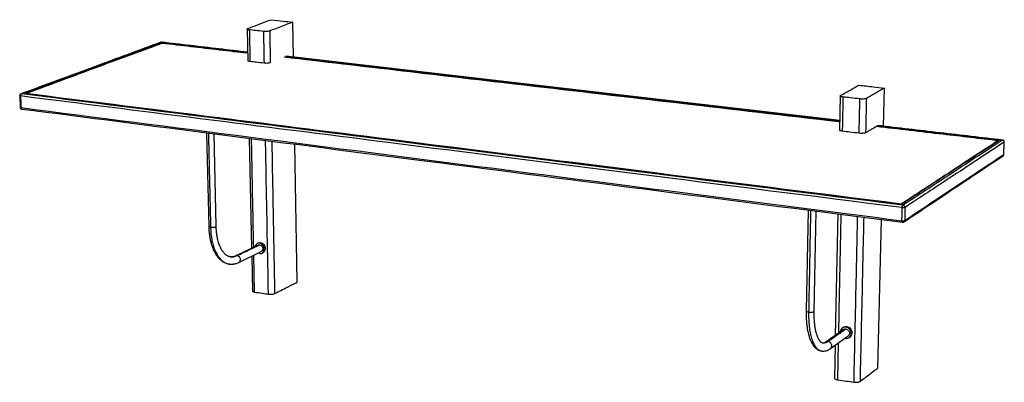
# Model space of a CAD drawing. Header units: millimetres. Extents: x 4013 to 4887, y -1474 to -1152.
import ezdxf

# ---------------------------------------------------------------- set-up
doc = ezdxf.new("R2010")
doc.units = ezdxf.units.MM

msp = doc.modelspace()

# ---------------------------------------------------------------- linework, layer by layer
at = {"color": 7, "linetype": 'Continuous', "lineweight": 25}
for p, q in [((4214.54, -1160.23), (4215.11, -1188.37)), ((4255.62, -1185.16), (4255.09, -1154.13)), ((4138.4, -1171.97), (4137.87, -1172.03)), ((4138.66, -1171.95), (4138.4, -1171.97)), ((4740.59, -1241.51), (4248.87, -1184.37)), ((4779.52, -1246.46), (4780.32, -1212.58)), ((4012.66, -1219.33), (4013.04, -1229.67)), ((4741.04, -1219.55), (4740.42, -1249.91)), ((4774.24, -1245.88), (4774.36, -1245.81)), ((4178.59, -1252.26), (4180.52, -1335.3)), ((4187.08, -1335.13), (4185.21, -1253.11)), ((4216.51, -1257.13), (4218.49, -1354.66)), ((4259.05, -1384.76), (4256.95, -1262.32)), ((4885, -1258.78), (4885.16, -1258.77)), ((4886.38, -1271.34), (4886.73, -1260.45)), ((4886.73, -1260.46), (4886.63, -1260.59)), ((4886.28, -1271.48), (4886.35, -1271.34)), ((4712.48, -1320.84), (4710.83, -1410.31)), ((4717.95, -1410.47), (4719.64, -1321.76)), ((4738.89, -1324.23), (4736.67, -1431.99)), ((4774.45, -1460.97), (4777.57, -1329.2)), ((4224.35, -1351.86), (4204.46, -1361.38)), ((4224.49, -1350.03), (4223.67, -1350.42)), ((4199.48, -1362.21), (4200.12, -1362.22)), ((4207.25, -1367.19), (4227.12, -1357.61)), ((4218.63, -1361.7), (4219.26, -1392.63)), ((4221.19, -1393.56), (4220.53, -1360.79)), ((4227.81, -1359.05), (4228.63, -1358.65)), ((4197.2, -1368.33), (4198.54, -1368.67)), ((4198.45, -1368.55), (4198.78, -1368.61)), ((4198.54, -1368.67), (4198.81, -1368.68)), ((4744.05, -1426.76), (4728.31, -1437.92)), ((4732.4, -1443.63), (4748.1, -1432.4)), ((4743.69, -1424.88), (4743.04, -1425.34)), ((4749.11, -1433.81), (4749.76, -1433.35)), ((4725.62, -1438.83), (4725.28, -1438.74)), ((4736.49, -1440.71), (4735.89, -1469.94)), ((4739.26, -1438.73), (4738.58, -1471.25)), ((4724.45, -1445.71), (4724.64, -1445.75))]:
    msp.add_line(p, q, dxfattribs=at)
for points, knots in [([(4215.12, -1159.77), (4219.01, -1158.3), (4225.91, -1155.7), (4232.76, -1153.11), (4235.76, -1151.98)], [0, 0, 0, 0, 0.56, 1, 1, 1, 1]), ([(4235.76, -1151.98), (4239.36, -1152.38), (4245.8, -1153.1), (4252.25, -1153.82), (4255.09, -1154.13)], [0, 0, 0, 0, 0.56, 1, 1, 1, 1]), ([(4216.51, -1160.95), (4216.05, -1160.88), (4215.1, -1160.73), (4214.5, -1160.39), (4214.53, -1160.04), (4214.93, -1159.86), (4215.12, -1159.77)], [0, 0, 0, 0, 0.270261, 0.562429, 0.789736, 1, 1, 1, 1]), ([(4229.04, -1162.36), (4226.69, -1162.1), (4222.51, -1161.62), (4218.34, -1161.15), (4216.51, -1160.95)], [0, 0, 0, 0, 0.56, 1, 1, 1, 1]), ([(4216.51, -1160.95), (4216.61, -1166.21), (4216.8, -1175.61), (4216.99, -1184.99), (4217.07, -1189.11)], [0, 0, 0, 0, 0.56, 1, 1, 1, 1]), ([(4234.6, -1161.96), (4234.24, -1162.07), (4233.5, -1162.29), (4231.86, -1162.45), (4230.28, -1162.47), (4229.44, -1162.4), (4229.04, -1162.36)], [0, 0, 0, 0, 0.270261, 0.562429, 0.789736, 1, 1, 1, 1]), ([(4229.04, -1162.36), (4229.14, -1167.64), (4229.32, -1177.05), (4229.5, -1186.45), (4229.58, -1190.58)], [0, 0, 0, 0, 0.56, 1, 1, 1, 1]), ([(4255.09, -1154.13), (4251.3, -1155.58), (4244.49, -1158.18), (4237.63, -1160.81), (4234.6, -1161.96)], [0, 0, 0, 0, 0.56, 1, 1, 1, 1]), ([(4234.6, -1161.96), (4234.7, -1167.24), (4234.87, -1176.65), (4235.05, -1186.04), (4235.13, -1190.17)], [0, 0, 0, 0, 0.560061, 1, 1, 1, 1]), ([(4137.87, -1172.03), (4118.82, -1179.05), (4078.31, -1193.99), (4036.16, -1209.53), (4013.75, -1217.79)], [0, 0, 0, 0, 0.484375, 1, 1, 1, 1]), ([(4014.3, -1217.73), (4038.61, -1208.77), (4080.68, -1193.25), (4121.11, -1178.35), (4138.4, -1171.97)], [0, 0, 0, 0, 0.56, 1, 1, 1, 1]), ([(4139.13, -1172.67), (4117.55, -1180.64), (4077.82, -1195.31), (4036.52, -1210.56), (4017.81, -1217.47)], [0, 0, 0, 0, 0.56, 1, 1, 1, 1]), ([(4017.81, -1217.47), (4041.56, -1208.7), (4082.67, -1193.52), (4122.21, -1178.92), (4139.13, -1172.67)], [0, 0, 0, 0, 0.56, 1, 1, 1, 1]), ([(4138.49, -1171.96), (4138.42, -1171.95), (4138.18, -1171.91), (4137.94, -1172.01), (4137.77, -1172.09)], [0, 0, 0, 0, 0.272679, 1, 1, 1, 1]), ([(4138.4, -1171.97), (4155.63, -1173.98), (4181.09, -1176.94), (4206.75, -1179.92), (4214.96, -1180.87)], [0, 0, 0, 0, 0.6818549, 1, 1, 1, 1]), ([(4214.96, -1180.82), (4206.45, -1179.83), (4180.87, -1176.85), (4155.51, -1173.9), (4138.66, -1171.95)], [0, 0, 0, 0, 0.331117, 1, 1, 1, 1]), ([(4214.97, -1181.5), (4202.96, -1180.1), (4177.57, -1177.15), (4152.39, -1174.22), (4139.13, -1172.67)], [0, 0, 0, 0, 0.470421, 1, 1, 1, 1]), ([(4139.13, -1172.67), (4156.01, -1174.64), (4181.22, -1177.57), (4206.64, -1180.53), (4214.97, -1181.5)], [0, 0, 0, 0, 0.67401, 1, 1, 1, 1]), ([(4217.07, -1189.11), (4216.63, -1189.04), (4215.7, -1188.89), (4215.1, -1188.59), (4215.16, -1188.41), (4215.18, -1188.37)], [0, 0, 0, 0, 0.414848, 0.863322, 1, 1, 1, 1]), ([(4247.44, -1184.89), (4335.71, -1195.15), (4496.39, -1213.84), (4665.39, -1233.5), (4740.58, -1242.25)], [0, 0, 0, 0, 0.571147, 1, 1, 1, 1]), ([(4740.57, -1242.67), (4644.03, -1231.43), (4476.1, -1211.89), (4316.41, -1193.3), (4247.44, -1185.28)], [0, 0, 0, 0, 0.552445, 1, 1, 1, 1]), ([(4248.66, -1184.4), (4336.89, -1194.66), (4497.2, -1213.29), (4665.78, -1232.88), (4740.59, -1241.57)], [0, 0, 0, 0, 0.572183, 1, 1, 1, 1]), ([(4229.58, -1190.58), (4227.24, -1190.31), (4223.07, -1189.82), (4218.9, -1189.33), (4217.07, -1189.11)], [0, 0, 0, 0, 0.56, 1, 1, 1, 1]), ([(4235.13, -1190.17), (4234.77, -1190.28), (4234.04, -1190.51), (4232.4, -1190.67), (4230.82, -1190.69), (4229.98, -1190.62), (4229.58, -1190.58)], [0, 0, 0, 0, 0.270261, 0.562429, 0.789736, 1, 1, 1, 1]), ([(4741.36, -1219.18), (4744.43, -1217.46), (4749.87, -1214.41), (4755.27, -1211.38), (4757.64, -1210.06)], [0, 0, 0, 0, 0.56, 1, 1, 1, 1]), ([(4757.64, -1210.06), (4761.86, -1210.53), (4769.41, -1211.37), (4776.99, -1212.21), (4780.32, -1212.58)], [0, 0, 0, 0, 0.56, 1, 1, 1, 1]), ([(4780.32, -1212.58), (4777.35, -1214.28), (4772.02, -1217.33), (4766.64, -1220.4), (4764.26, -1221.76)], [0, 0, 0, 0, 0.56, 1, 1, 1, 1]), ([(4013.77, -1217.79), (4013.68, -1217.82), (4013.48, -1217.9), (4013.23, -1218.08), (4012.94, -1218.37), (4012.7, -1218.79), (4012.67, -1219.16), (4012.66, -1219.33)], [0, 0, 0, 0, 0.138214, 0.30844, 0.464393, 0.751629, 1, 1, 1, 1]), ([(4013.4, -1219.62), (4013.22, -1219.59), (4012.85, -1219.52), (4012.64, -1219.41), (4012.68, -1219.34), (4012.68, -1219.32)], [0, 0, 0, 0, 0.441401, 0.91858, 1, 1, 1, 1]), ([(4014.3, -1217.73), (4014.16, -1217.81), (4013.89, -1217.97), (4013.58, -1218.5), (4013.41, -1219.09), (4013.4, -1219.45), (4013.4, -1219.62)], [0, 0, 0, 0, 0.277438, 0.571853, 0.79564, 1, 1, 1, 1]), ([(4796.15, -1318.69), (4635.02, -1298.29), (4365.43, -1264.17), (4116.78, -1232.71), (4013.4, -1219.62)], [0, 0, 0, 0, 0.56, 1, 1, 1, 1]), ([(4013.4, -1219.62), (4013.47, -1221.55), (4013.59, -1225.01), (4013.71, -1228.45), (4013.77, -1229.97)], [0, 0, 0, 0, 0.56, 1, 1, 1, 1]), ([(4013.77, -1217.8), (4013.8, -1217.78), (4013.95, -1217.7), (4014.14, -1217.72), (4014.3, -1217.73)], [0, 0, 0, 0, 0.164272, 1, 1, 1, 1]), ([(4796.88, -1316.52), (4635.79, -1296.18), (4366.26, -1262.16), (4117.66, -1230.78), (4014.3, -1217.73)], [0, 0, 0, 0, 0.56, 1, 1, 1, 1]), ([(4017.81, -1217.47), (4149.21, -1234.04), (4398.6, -1265.49), (4668.95, -1299.59), (4795.24, -1315.51)], [0, 0, 0, 0, 0.56, 1, 1, 1, 1]), ([(4795.24, -1315.51), (4635.32, -1295.34), (4367.62, -1261.58), (4120.57, -1230.43), (4017.81, -1217.47)], [0, 0, 0, 0, 0.56, 1, 1, 1, 1]), ([(4743.8, -1220.56), (4743.25, -1220.48), (4742.1, -1220.31), (4741.18, -1219.9), (4740.94, -1219.5), (4741.23, -1219.28), (4741.36, -1219.18)], [0, 0, 0, 0, 0.2702613, 0.5624294, 0.7897364, 1, 1, 1, 1]), ([(4743.16, -1250.96), (4743.28, -1245.29), (4743.49, -1235.17), (4743.7, -1225.03), (4743.8, -1220.56)], [0, 0, 0, 0, 0.56, 1, 1, 1, 1]), ([(4758.53, -1222.23), (4755.78, -1221.91), (4750.86, -1221.36), (4745.95, -1220.8), (4743.8, -1220.56)], [0, 0, 0, 0, 0.56, 1, 1, 1, 1]), ([(4757.86, -1252.68), (4757.99, -1247.01), (4758.21, -1236.86), (4758.43, -1226.7), (4758.53, -1222.23)], [0, 0, 0, 0, 0.56, 1, 1, 1, 1]), ([(4764.26, -1221.76), (4763.96, -1221.88), (4763.33, -1222.14), (4761.67, -1222.33), (4759.97, -1222.35), (4759, -1222.27), (4758.53, -1222.23)], [0, 0, 0, 0, 0.270261, 0.562429, 0.789736, 1, 1, 1, 1]), ([(4764.26, -1221.76), (4764.13, -1227.45), (4763.91, -1237.61), (4763.68, -1247.75), (4763.58, -1252.2)], [0, 0, 0, 0, 0.56, 1, 1, 1, 1]), ([(4013.04, -1229.67), (4013.05, -1229.8), (4013.08, -1230.06), (4013.24, -1230.41), (4013.47, -1230.7), (4013.82, -1230.98), (4014.17, -1231.15), (4014.44, -1231.16), (4014.49, -1231.16)], [0, 0, 0, 0, 0.173053, 0.342161, 0.503005, 0.653241, 0.932827, 1, 1, 1, 1]), ([(4013.08, -1229.67), (4013.08, -1229.71), (4013.07, -1229.79), (4013.34, -1229.9), (4013.63, -1229.95), (4013.77, -1229.97)], [0, 0, 0, 0, 0.285258, 0.656549, 1, 1, 1, 1]), ([(4013.77, -1229.97), (4145.87, -1246.91), (4396.69, -1279.09), (4668.73, -1313.98), (4795.86, -1330.28)], [0, 0, 0, 0, 0.56, 1, 1, 1, 1]), ([(4013.77, -1229.97), (4013.78, -1230.11), (4013.81, -1230.4), (4013.95, -1230.77), (4014.16, -1231.07), (4014.36, -1231.14), (4014.47, -1231.18)], [0, 0, 0, 0, 0.219229, 0.457454, 0.707351, 1, 1, 1, 1]), ([(4014.47, -1231.18), (4128.35, -1245.81), (4377.59, -1277.82), (4647.84, -1312.53), (4796.28, -1331.6)], [0, 0, 0, 0, 0.484375, 1, 1, 1, 1]), ([(4743.16, -1250.96), (4742.62, -1250.87), (4741.49, -1250.7), (4740.54, -1250.29), (4740.48, -1250.02), (4740.45, -1249.91)], [0, 0, 0, 0, 0.356408, 0.741706, 1, 1, 1, 1]), ([(4763.58, -1252.2), (4764.49, -1251.66), (4766.11, -1250.71), (4767.72, -1249.75), (4768.43, -1249.33)], [0, 0, 0, 0, 0.56, 1, 1, 1, 1]), ([(4768.43, -1249.33), (4769.54, -1248.67), (4771.15, -1247.72), (4772.75, -1246.77), (4773.24, -1246.47)], [0, 0, 0, 0, 0.6907503, 1, 1, 1, 1]), ([(4881.58, -1259.08), (4860.52, -1256.63), (4824.25, -1252.4), (4788.36, -1248.23), (4773.24, -1246.47)], [0, 0, 0, 0, 0.5758, 1, 1, 1, 1]), ([(4773.24, -1246.47), (4792.76, -1248.74), (4828.7, -1252.92), (4865.02, -1257.15), (4881.58, -1259.08)], [0, 0, 0, 0, 0.547585, 1, 1, 1, 1]), ([(4774.2, -1245.9), (4794.17, -1248.22), (4830.92, -1252.5), (4868.07, -1256.81), (4885, -1258.78)], [0, 0, 0, 0, 0.547863, 1, 1, 1, 1]), ([(4885.18, -1258.74), (4866.55, -1256.58), (4829.39, -1252.26), (4792.63, -1247.98), (4774.29, -1245.85)], [0, 0, 0, 0, 0.497262, 1, 1, 1, 1]), ([(4774.36, -1245.81), (4774.46, -1245.77), (4774.58, -1245.71), (4774.66, -1245.86), (4774.68, -1245.89)], [0, 0, 0, 0, 0.769217, 1, 1, 1, 1]), ([(4180.15, -1252.46), (4180.41, -1263.86), (4181.06, -1291.78), (4181.7, -1319.57), (4182.08, -1336)], [0, 0, 0, 0, 0.406915, 1, 1, 1, 1]), ([(4220.39, -1353.75), (4219.94, -1331.59), (4219.3, -1299.52), (4218.65, -1267.28), (4218.45, -1257.38)], [0, 0, 0, 0, 0.693904, 1, 1, 1, 1]), ([(4757.86, -1252.68), (4755.11, -1252.36), (4750.21, -1251.79), (4745.32, -1251.21), (4743.16, -1250.96)], [0, 0, 0, 0, 0.56, 1, 1, 1, 1]), ([(4763.58, -1252.2), (4763.28, -1252.33), (4762.65, -1252.6), (4761, -1252.79), (4759.3, -1252.82), (4758.33, -1252.73), (4757.86, -1252.68)], [0, 0, 0, 0, 0.270261, 0.562429, 0.789736, 1, 1, 1, 1]), ([(4233.51, -1395.41), (4232.83, -1360.03), (4231.96, -1314.63), (4231.08, -1268.9), (4230.89, -1258.98)], [0, 0, 0, 0, 0.784052, 1, 1, 1, 1]), ([(4236.43, -1259.69), (4236.75, -1276.92), (4237.6, -1322.18), (4238.45, -1367.13), (4238.97, -1394.9)], [0, 0, 0, 0, 0.378744, 1, 1, 1, 1]), ([(4795.24, -1315.51), (4812.24, -1304.4), (4841.56, -1285.24), (4869.61, -1266.9), (4881.58, -1259.08)], [0, 0, 0, 0, 0.56, 1, 1, 1, 1]), ([(4881.58, -1259.08), (4866.31, -1269.06), (4838.11, -1287.49), (4808.63, -1306.76), (4795.24, -1315.51)], [0, 0, 0, 0, 0.56, 1, 1, 1, 1]), ([(4885, -1258.78), (4869.43, -1268.98), (4840.66, -1287.83), (4810.56, -1307.55), (4796.88, -1316.52)], [0, 0, 0, 0, 0.56, 1, 1, 1, 1]), ([(4886.63, -1260.59), (4871.08, -1270.82), (4842.34, -1289.71), (4812.28, -1309.47), (4798.61, -1318.46)], [0, 0, 0, 0, 0.56, 1, 1, 1, 1]), ([(4886.63, -1260.59), (4886.62, -1260.44), (4886.6, -1260.13), (4886.4, -1259.66), (4886.05, -1259.23), (4885.56, -1258.9), (4885.18, -1258.82), (4885, -1258.78)], [0, 0, 0, 0, 0.1717738, 0.3584312, 0.5542341, 0.7844845, 1, 1, 1, 1]), ([(4886.72, -1260.54), (4886.72, -1260.33), (4886.71, -1260), (4886.52, -1259.6), (4886.32, -1259.31), (4886.05, -1259.07), (4885.65, -1258.83), (4885.31, -1258.77), (4885.09, -1258.73)], [0, 0, 0, 0, 0.233573, 0.360395, 0.491194, 0.623467, 0.754344, 1, 1, 1, 1]), ([(4886.28, -1271.48), (4886.34, -1269.45), (4886.46, -1265.82), (4886.58, -1262.19), (4886.63, -1260.59)], [0, 0, 0, 0, 0.56, 1, 1, 1, 1]), ([(4797.65, -1331.29), (4812.67, -1321.28), (4842.66, -1301.29), (4871.34, -1282.18), (4885.63, -1272.65)], [0, 0, 0, 0, 0.484375, 1, 1, 1, 1]), ([(4798.32, -1330.06), (4815.66, -1318.51), (4845.53, -1298.62), (4874.1, -1279.59), (4886.28, -1271.48)], [0, 0, 0, 0, 0.56, 1, 1, 1, 1]), ([(4885.61, -1272.61), (4885.7, -1272.57), (4885.95, -1272.44), (4886.2, -1272.02), (4886.25, -1271.66), (4886.28, -1271.48)], [0, 0, 0, 0, 0.220226, 0.627804, 1, 1, 1, 1]), ([(4885.89, -1272.42), (4885.9, -1272.41), (4885.98, -1272.35), (4886.1, -1272.17), (4886.26, -1271.91), (4886.35, -1271.62), (4886.37, -1271.43), (4886.38, -1271.34)], [0, 0, 0, 0, 0.005271, 0.257249, 0.509807, 0.758634, 1, 1, 1, 1]), ([(4795.86, -1330.28), (4795.92, -1328.12), (4796.01, -1324.26), (4796.11, -1320.39), (4796.15, -1318.69)], [0, 0, 0, 0, 0.56, 1, 1, 1, 1]), ([(4796.15, -1318.69), (4796.16, -1318.52), (4796.18, -1318.18), (4796.28, -1317.66), (4796.44, -1317.15), (4796.65, -1316.72), (4796.8, -1316.58), (4796.88, -1316.52)], [0, 0, 0, 0, 0.171774, 0.358431, 0.554234, 0.784485, 1, 1, 1, 1]), ([(4798.61, -1318.46), (4798.48, -1318.52), (4798.22, -1318.65), (4797.51, -1318.73), (4796.78, -1318.75), (4796.36, -1318.71), (4796.15, -1318.69)], [0, 0, 0, 0, 0.270261, 0.562429, 0.789736, 1, 1, 1, 1]), ([(4796.88, -1316.52), (4797.13, -1316.58), (4797.64, -1316.71), (4798.23, -1317.24), (4798.57, -1317.87), (4798.6, -1318.27), (4798.61, -1318.46)], [0, 0, 0, 0, 0.2774384, 0.5718532, 0.7956403, 1, 1, 1, 1]), ([(4798.61, -1318.46), (4798.56, -1320.63), (4798.46, -1324.49), (4798.36, -1328.36), (4798.32, -1330.06)], [0, 0, 0, 0, 0.56, 1, 1, 1, 1]), ([(4714.71, -1321.12), (4714.48, -1333.43), (4713.92, -1363.58), (4713.36, -1393.59), (4713.03, -1411.32)], [0, 0, 0, 0, 0.406915, 1, 1, 1, 1]), ([(4741.63, -1324.58), (4741.24, -1343.54), (4740.5, -1378.78), (4739.78, -1413.83), (4739.44, -1430.03)], [0, 0, 0, 0, 0.535793, 1, 1, 1, 1]), ([(4756.24, -1326.46), (4755.83, -1345.46), (4754.75, -1394.68), (4753.67, -1443.52), (4753.02, -1473.42)], [0, 0, 0, 0, 0.383959, 1, 1, 1, 1]), ([(4761.9, -1327.18), (4761.48, -1345.76), (4760.39, -1394.53), (4759.31, -1442.94), (4758.64, -1472.82)], [0, 0, 0, 0, 0.378744, 1, 1, 1, 1]), ([(4180.52, -1335.29), (4180.57, -1336.57), (4180.66, -1339), (4181.01, -1342.34), (4181.5, -1345.63), (4182.15, -1348.69), (4182.99, -1351.74), (4183.96, -1354.53), (4185.13, -1357.23), (4186.43, -1359.61), (4187.79, -1361.66), (4189.3, -1363.51), (4191.09, -1365.28), (4193.24, -1366.8), (4195.09, -1367.82), (4196.28, -1368.1), (4196.52, -1368.16)], [0, 0, 0, 0, 0.078442, 0.149635, 0.213542, 0.29566, 0.36124, 0.436883, 0.512477, 0.587154, 0.655098, 0.7184, 0.794163, 0.884388, 0.976583, 1, 1, 1, 1]), ([(4180.58, -1335.29), (4180.58, -1335.36), (4180.55, -1335.55), (4181.08, -1335.82), (4181.76, -1335.94), (4182.08, -1336)], [0, 0, 0, 0, 0.224386, 0.627537, 1, 1, 1, 1]), ([(4182.08, -1336), (4182.45, -1336.04), (4183.23, -1336.12), (4184.58, -1336.07), (4185.79, -1335.9), (4186.64, -1335.62), (4187.08, -1335.35), (4187.02, -1335.19), (4187.01, -1335.13)], [0, 0, 0, 0, 0.177332, 0.369274, 0.561217, 0.738549, 0.91588, 1, 1, 1, 1]), ([(4182.08, -1336), (4182.17, -1338.06), (4182.37, -1342.17), (4183.28, -1347.91), (4184.63, -1353.16), (4186.42, -1357.8), (4188.61, -1361.72), (4191.09, -1364.8), (4193.81, -1366.98), (4196.26, -1368.26), (4197.86, -1368.47), (4198.45, -1368.55)], [0, 0, 0, 0, 0.118506, 0.23701, 0.355514, 0.47402, 0.592524, 0.711029, 0.822774, 0.934521, 1, 1, 1, 1]), ([(4199.54, -1362.27), (4199.09, -1362.18), (4198.19, -1362), (4196.67, -1361.28), (4195.19, -1360.19), (4193.99, -1358.95), (4192.95, -1357.64), (4191.75, -1355.79), (4190.42, -1353.14), (4189.3, -1350.02), (4188.46, -1346.93), (4187.83, -1343.8), (4187.28, -1339.83), (4187.15, -1336.78), (4187.08, -1335.13)], [0, 0, 0, 0, 0.084198, 0.17048, 0.253848, 0.323344, 0.382075, 0.446077, 0.551314, 0.657542, 0.720249, 0.798173, 0.891394, 1, 1, 1, 1]), ([(4795.86, -1330.28), (4796.13, -1330.31), (4796.67, -1330.36), (4797.45, -1330.31), (4798.03, -1330.2), (4798.22, -1330.1), (4798.32, -1330.06)], [0, 0, 0, 0, 0.270261, 0.562429, 0.789736, 1, 1, 1, 1]), ([(4796.33, -1331.57), (4796.29, -1331.58), (4796.16, -1331.61), (4795.99, -1331.34), (4795.87, -1330.86), (4795.86, -1330.47), (4795.86, -1330.28)], [0, 0, 0, 0, 0.127346, 0.482917, 0.75319, 1, 1, 1, 1]), ([(4796.32, -1331.6), (4796.33, -1331.6), (4796.57, -1331.68), (4797.09, -1331.59), (4797.5, -1331.36), (4797.7, -1331.25)], [0, 0, 0, 0, 0.012583, 0.534062, 1, 1, 1, 1]), ([(4798.32, -1330.06), (4798.3, -1330.21), (4798.26, -1330.54), (4798.04, -1330.96), (4797.81, -1331.15), (4797.7, -1331.24)], [0, 0, 0, 0, 0.328856, 0.686207, 1, 1, 1, 1]), ([(4205.78, -1361.19), (4209.53, -1359.4), (4216.18, -1356.21), (4222.78, -1353.05), (4225.67, -1351.67)], [0, 0, 0, 0, 0.56, 1, 1, 1, 1]), ([(4229.85, -1355.33), (4229.78, -1354.72), (4229.63, -1353.49), (4228.65, -1351.82), (4227.27, -1350.6), (4225.64, -1350.01), (4224.02, -1350.14), (4222.7, -1350.98), (4221.91, -1352.05), (4221.81, -1352.86), (4221.79, -1353.09)], [0, 0, 0, 0, 0.135444, 0.270887, 0.406331, 0.541775, 0.677218, 0.812661, 0.948103, 1, 1, 1, 1]), ([(4224.38, -1351.91), (4224.47, -1351.84), (4224.84, -1351.59), (4225.32, -1351.64), (4225.67, -1351.67)], [0, 0, 0, 0, 0.250588, 1, 1, 1, 1]), ([(4224.53, -1350.09), (4224.65, -1350.01), (4225.19, -1349.64), (4226.47, -1349.65), (4228.08, -1350.2), (4229.47, -1351.43), (4230.45, -1353.1), (4230.6, -1354.32), (4230.67, -1354.93)], [0, 0, 0, 0, 0.052792, 0.242233, 0.431674, 0.621116, 0.810558, 1, 1, 1, 1]), ([(4225.67, -1351.67), (4226.02, -1351.76), (4226.74, -1351.95), (4227.69, -1352.8), (4228.32, -1353.92), (4228.55, -1355.14), (4228.36, -1356.29), (4227.86, -1357.19), (4227.31, -1357.45), (4227.09, -1357.56)], [0, 0, 0, 0, 0.143144, 0.298082, 0.453021, 0.596165, 0.739309, 0.894247, 1, 1, 1, 1]), ([(4204.51, -1361.36), (4203.67, -1361.71), (4201.98, -1362.41), (4200.35, -1362.31), (4199.54, -1362.27)], [0, 0, 0, 0, 0.501489, 1, 1, 1, 1]), ([(4200.12, -1362.22), (4200.9, -1362.28), (4202.75, -1362.44), (4204.67, -1361.65), (4205.78, -1361.19)], [0, 0, 0, 0, 0.4172615, 1, 1, 1, 1]), ([(4205.78, -1361.19), (4205.43, -1361.16), (4204.97, -1361.11), (4204.62, -1361.34), (4204.55, -1361.39)], [0, 0, 0, 0, 0.794421, 1, 1, 1, 1]), ([(4207.18, -1367.17), (4207.41, -1367.06), (4207.98, -1366.78), (4208.5, -1365.86), (4208.68, -1364.71), (4208.45, -1363.47), (4207.81, -1362.34), (4206.86, -1361.48), (4206.13, -1361.28), (4205.78, -1361.19)], [0, 0, 0, 0, 0.112846, 0.266556, 0.408564, 0.550573, 0.704282, 0.857991, 1, 1, 1, 1]), ([(4224.52, -1358.86), (4224.95, -1359.06), (4225.91, -1359.49), (4227.44, -1359.32), (4228.78, -1358.51), (4229.7, -1357.11), (4229.8, -1355.92), (4229.85, -1355.33)], [0, 0, 0, 0, 0.170497, 0.377872, 0.585248, 0.792624, 1, 1, 1, 1]), ([(4228.59, -1358.59), (4228.92, -1358.42), (4229.71, -1358.02), (4230.51, -1356.7), (4230.62, -1355.52), (4230.67, -1354.93)], [0, 0, 0, 0, 0.261491, 0.630745, 1, 1, 1, 1]), ([(4230.67, -1354.93), (4230.52, -1355.01), (4230.25, -1355.14), (4229.97, -1355.27), (4229.85, -1355.33)], [0, 0, 0, 0, 0.56, 1, 1, 1, 1]), ([(4199.09, -1368.69), (4199.86, -1368.75), (4201.57, -1368.89), (4204.3, -1368.42), (4206.24, -1367.62), (4207.2, -1367.22)], [0, 0, 0, 0, 0.287708, 0.644447, 1, 1, 1, 1]), ([(4238.97, -1394.9), (4242.75, -1392.99), (4249.46, -1389.6), (4256.13, -1386.23), (4259.05, -1384.76)], [0, 0, 0, 0, 0.56, 1, 1, 1, 1]), ([(4219.34, -1392.63), (4219.36, -1392.76), (4219.39, -1393.02), (4220.12, -1393.35), (4220.84, -1393.49), (4221.19, -1393.56)], [0, 0, 0, 0, 0.3300183, 0.6780571, 1, 1, 1, 1]), ([(4221.19, -1393.56), (4223.49, -1393.9), (4227.59, -1394.52), (4231.7, -1395.14), (4233.51, -1395.41)], [0, 0, 0, 0, 0.56, 1, 1, 1, 1]), ([(4233.51, -1395.41), (4234.03, -1395.46), (4235.11, -1395.58), (4236.81, -1395.47), (4238.17, -1395.23), (4238.71, -1395), (4238.97, -1394.9)], [0, 0, 0, 0, 0.270261, 0.562429, 0.789736, 1, 1, 1, 1]), ([(4710.83, -1410.31), (4710.82, -1411.69), (4710.8, -1414.34), (4710.95, -1418.01), (4711.23, -1421.7), (4711.67, -1425.23), (4712.24, -1428.43), (4712.81, -1430.87), (4713.3, -1432.64), (4713.74, -1434.01), (4714.17, -1435.22), (4714.66, -1436.44), (4715.24, -1437.72), (4715.93, -1439.05), (4716.83, -1440.52), (4718.08, -1442.16), (4719.77, -1443.8), (4721.94, -1445.23), (4723.63, -1445.62), (4724.53, -1445.84)], [0, 0, 0, 0, 0.074504, 0.143248, 0.206199, 0.289693, 0.360034, 0.417149, 0.460975, 0.492448, 0.523546, 0.557823, 0.595309, 0.636035, 0.684149, 0.744473, 0.817213, 0.902443, 1, 1, 1, 1]), ([(4710.83, -1410.31), (4710.88, -1410.44), (4710.99, -1410.72), (4711.82, -1411.1), (4712.63, -1411.25), (4713.03, -1411.32)], [0, 0, 0, 0, 0.336159, 0.681212, 1, 1, 1, 1]), ([(4713.03, -1411.32), (4713.02, -1413.53), (4713.01, -1417.96), (4713.5, -1424.12), (4714.35, -1429.73), (4715.56, -1434.65), (4717.1, -1438.79), (4718.91, -1442.01), (4720.93, -1444.23), (4722.78, -1445.49), (4724, -1445.66), (4724.45, -1445.71)], [0, 0, 0, 0, 0.118568, 0.237135, 0.3557, 0.474268, 0.592834, 0.711401, 0.823205, 0.93501, 1, 1, 1, 1]), ([(4713.03, -1411.32), (4713.46, -1411.36), (4714.36, -1411.46), (4715.79, -1411.4), (4717, -1411.19), (4717.72, -1410.86), (4718.03, -1410.6), (4717.94, -1410.47), (4717.94, -1410.47)], [0, 0, 0, 0, 0.192801, 0.401487, 0.610173, 0.802974, 0.995775, 1, 1, 1, 1]), ([(4725.55, -1438.89), (4725.33, -1438.84), (4724.92, -1438.74), (4724.39, -1438.42), (4723.9, -1438.01), (4723.47, -1437.57), (4723.06, -1437.07), (4722.72, -1436.6), (4722.42, -1436.12), (4722.12, -1435.62), (4721.83, -1435.08), (4721.43, -1434.28), (4720.86, -1432.96), (4720.11, -1430.77), (4719.37, -1427.95), (4718.74, -1424.54), (4718.26, -1420.63), (4717.93, -1415.92), (4717.94, -1412.35), (4717.95, -1410.47)], [0, 0, 0, 0, 0.070982, 0.131863, 0.182585, 0.232663, 0.265973, 0.293603, 0.320136, 0.345563, 0.369874, 0.394622, 0.447477, 0.519338, 0.610343, 0.691277, 0.783144, 0.886025, 1, 1, 1, 1]), ([(4750.9, -1430.28), (4750.84, -1429.62), (4750.72, -1428.3), (4749.64, -1426.49), (4748.06, -1425.16), (4746.17, -1424.5), (4744.26, -1424.61), (4742.65, -1425.49), (4741.52, -1426.93), (4741.35, -1428.15), (4741.27, -1428.73)], [0, 0, 0, 0, 0.126383, 0.252766, 0.379148, 0.505531, 0.631913, 0.758295, 0.884676, 1, 1, 1, 1]), ([(4743.72, -1424.94), (4744.12, -1424.69), (4745.03, -1424.1), (4746.83, -1424.05), (4748.71, -1424.69), (4750.29, -1426.03), (4751.37, -1427.84), (4751.49, -1429.16), (4751.54, -1429.82)], [0, 0, 0, 0, 0.134779, 0.307823, 0.480867, 0.653911, 0.826956, 1, 1, 1, 1]), ([(4746.14, -1426.28), (4743.23, -1428.35), (4738.01, -1432.05), (4732.74, -1435.79), (4730.42, -1437.44)], [0, 0, 0, 0, 0.56, 1, 1, 1, 1]), ([(4744.07, -1426.8), (4744.35, -1426.62), (4744.96, -1426.22), (4745.73, -1426.26), (4746.14, -1426.28)], [0, 0, 0, 0, 0.4619905, 1, 1, 1, 1]), ([(4745.39, -1434.34), (4745.58, -1434.42), (4746.38, -1434.73), (4747.87, -1434.52), (4749.48, -1433.69), (4750.64, -1432.19), (4750.81, -1430.92), (4750.9, -1430.28)], [0, 0, 0, 0, 0.07138, 0.303535, 0.53569, 0.767845, 1, 1, 1, 1]), ([(4746.14, -1426.28), (4746.54, -1426.39), (4747.39, -1426.6), (4748.46, -1427.53), (4749.16, -1428.74), (4749.37, -1430.07), (4749.09, -1431.28), (4748.61, -1432.11), (4748.16, -1432.33), (4748.08, -1432.36)], [0, 0, 0, 0, 0.154832, 0.322422, 0.490011, 0.644843, 0.799676, 0.967265, 1, 1, 1, 1]), ([(4749.73, -1433.29), (4749.84, -1433.24), (4750.49, -1432.92), (4751.26, -1431.7), (4751.45, -1430.45), (4751.54, -1429.82)], [0, 0, 0, 0, 0.092278, 0.546139, 1, 1, 1, 1]), ([(4751.54, -1429.82), (4751.42, -1429.91), (4751.21, -1430.06), (4750.99, -1430.21), (4750.9, -1430.28)], [0, 0, 0, 0, 0.56, 1, 1, 1, 1]), ([(4728.31, -1437.92), (4727.81, -1438.24), (4726.83, -1438.89), (4725.97, -1438.89), (4725.55, -1438.89)], [0, 0, 0, 0, 0.503082, 1, 1, 1, 1]), ([(4730.42, -1437.44), (4729.67, -1437.88), (4728.19, -1438.75), (4726.57, -1439.1), (4725.76, -1438.87), (4725.62, -1438.83)], [0, 0, 0, 0, 0.454867, 0.909731, 1, 1, 1, 1]), ([(4730.42, -1437.44), (4730, -1437.42), (4729.24, -1437.38), (4728.63, -1437.77), (4728.36, -1437.95)], [0, 0, 0, 0, 0.547041, 1, 1, 1, 1]), ([(4732.38, -1443.59), (4732.45, -1443.56), (4732.91, -1443.34), (4733.39, -1442.5), (4733.68, -1441.27), (4733.46, -1439.94), (4732.76, -1438.7), (4731.67, -1437.77), (4730.82, -1437.55), (4730.42, -1437.44)], [0, 0, 0, 0, 0.033279, 0.200774, 0.35552, 0.510265, 0.67776, 0.845255, 1, 1, 1, 1]), ([(4724.53, -1445.84), (4725.17, -1445.89), (4726.45, -1446), (4728.45, -1445.63), (4730.45, -1444.9), (4731.75, -1444.05), (4732.4, -1443.63)], [0, 0, 0, 0, 0.250937, 0.501664, 0.751574, 1, 1, 1, 1]), ([(4758.64, -1472.82), (4761.62, -1470.59), (4766.91, -1466.62), (4772.16, -1462.69), (4774.45, -1460.97)], [0, 0, 0, 0, 0.56, 1, 1, 1, 1]), ([(4735.92, -1469.94), (4735.91, -1469.96), (4735.78, -1470.18), (4736.28, -1470.57), (4737.27, -1471.01), (4738.16, -1471.17), (4738.58, -1471.25)], [0, 0, 0, 0, 0.0378882, 0.4230923, 0.7227815, 1, 1, 1, 1]), ([(4738.58, -1471.25), (4741.27, -1471.65), (4746.08, -1472.38), (4750.9, -1473.1), (4753.02, -1473.42)], [0, 0, 0, 0, 0.56, 1, 1, 1, 1]), ([(4753.02, -1473.42), (4753.61, -1473.48), (4754.86, -1473.62), (4756.64, -1473.49), (4757.96, -1473.21), (4758.42, -1472.95), (4758.64, -1472.82)], [0, 0, 0, 0, 0.270261, 0.562429, 0.789736, 1, 1, 1, 1])]:
    msp.add_open_spline(points, degree=3, knots=knots, dxfattribs=at)

doc.saveas('drawing.dxf')
